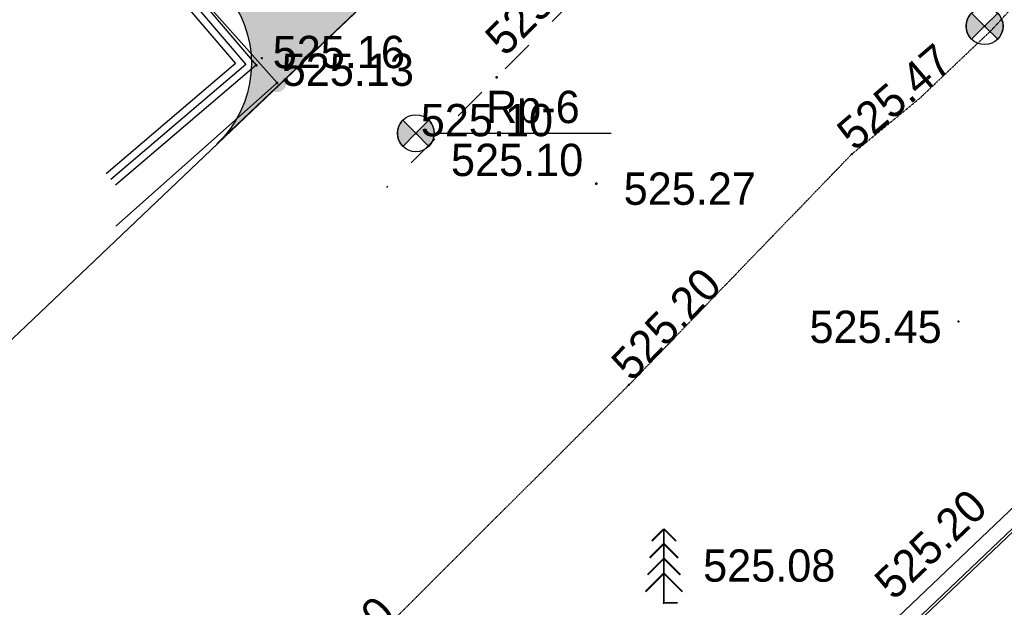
# Model space of a CAD drawing. Header units: millimetres. Extents: x -1128748 to 3035412, y -2195448 to -435774.
# Tile 9 of 159: x 406642 to 433289, y -1689180 to -1673270. Entities that reach past the tile are written whole.
import ezdxf

# ---------------------------------------------------------------- set-up
doc = ezdxf.new("R2010")
doc.units = ezdxf.units.MM
doc.linetypes.add('Д_ТРОТ_ТРУБА', pattern=[3, 1.5, -1.5])
for name, color, linetype in [('(003) Пункты', 7, 'Continuous'), ('(004) Точки рельефа', 7, 'Continuous'), ('(004a) Точки рельефа (отк.)', 7, 'Continuous'), ('(013) Газ', 30, 'ИК_Газопровод -------г--------'), ('(022) Возд. Линии', 7, 'Continuous'), ('(025) Дорога', 7, 'Continuous'), ('(038) Деревья', 7, 'Continuous'), ('(040) Ограда', 7, 'Continuous'), ('V-NODE-TEXT', 11, 'Continuous'), ('Пикет', 7, 'Continuous')]:
    doc.layers.add(name, color=color, linetype=linetype)
doc.layers.add('ВВГ 3х2.5', color=5, linetype='Continuous', lineweight=40)
doc.styles.add('D-431', font='txt')
doc.styles.add('S', font='txtwr', dxfattribs={"oblique": 15})
doc.styles.get("Standard").update_dxf_attribs({"font": 'arial.ttf'})
doc.styles.add('Tahoma', font='tahoma.ttf')
doc.linetypes.add('GAZ_VOZDUSH', pattern='A,1,-2,["~",Standard,S=3,R=0,X=-1.5,Y=-1.5],-1,10', length=14)
doc.linetypes.add('ИК_Газопровод -------г--------', pattern='A,9,-0.6,["Г",Standard,S=1.2,R=0,X=0,Y=-0.6],-1.2', length=10.8)
doc.linetypes.add('ОГРАДА_БЕТ', pattern='A,4,["|",Standard,S=0.8,R=0,X=0,Y=-0.8],4', length=8)
doc.linetypes.add('ОГРАДА_М_1М', pattern='A,2.5,["о",Standard,S=1,R=0,X=0,Y=-0.35],0.5,["0",Standard,S=0.5,R=0,X=-0.3,Y=-0.25],2.5', length=5.5)

# ---------------------------------------------------------------- blocks, each defined once
blk = doc.blocks.new('I00110-flat-6')
h = blk.add_hatch(color=7)
edge = h.paths.add_edge_path()
edge.add_line((0.354, 0.354), (0, 0))
edge.add_line((0, 0), (0.354, -0.354))
edge.add_arc((0, 0), 0.5, 315, 405)
edge = h.paths.add_edge_path()
edge.add_line((-0.354, -0.354), (0, 0))
edge.add_line((0, 0), (-0.354, 0.354))
edge.add_arc((0, 0), 0.5, 135, 225)
at = {"layer": '(003) Пункты'}
blk.add_circle((0, 0), 0.5, dxfattribs=at)
at = {"color": 7}
for points in [[(0, 0), (-0.354, 0.354, 0.414214), (-0.354, -0.354)], [(0, 0), (0.354, -0.354, 0.414214), (0.354, 0.354)]]:
    blk.add_lwpolyline(points, format="xyb", close=True, dxfattribs=at)
blk.add_lwpolyline([(0.008, 0), (0.008, 0)], dxfattribs=at)
at = {"color": 4, "linetype": 'Continuous', "style": 'S', "oblique": 15}
blk.add_attdef('G', (0.692, 0.111), '', height=1, dxfattribs=at)
at = {"color": 4, "style": 'S', "oblique": 15}
blk.add_attdef('Z', (0.738, -1.15), '', height=1, dxfattribs=at)
blk = doc.blocks.new('A$C05d28b1e')
at = {"layer": '(013) Газ', "linetype": 'ByBlock'}
h = blk.add_hatch(color=0, dxfattribs=at)
edge = h.paths.add_edge_path()
edge.add_arc((-79041, -148438), 250, 0, 360)
at = {"layer": '(003) Пункты', "ltscale": 600}
blk.add_line((-74786, -149802), (-70003, -149802), dxfattribs=at)
at = {"layer": '(004) Точки рельефа', "color": 7, "linetype": 'ByBlock', "lineweight": -2}
for p in [(-79606, -147960), (-73097, -148290), (-75278, -149802), (-70398, -151170)]:
    blk.add_point(p, dxfattribs=at)
at = {"layer": '(004a) Точки рельефа (отк.)', "color": 7, "linetype": 'ByBlock', "lineweight": -2}
blk.add_point((-79041, -148438), dxfattribs=at)
at = {"layer": '(013) Газ', "linetype": 'GAZ_VOZDUSH', "ltscale": 600, "flags": 128}
blk.add_lwpolyline([(-77834, -135879), (-84728, -142051), (-79041, -148438), (-83402, -152321)], dxfattribs=at)
at = {"layer": '(025) Дорога', "linetype": 'Д_ТРОТ_ТРУБА', "ltscale": 600, "flags": 128}
blk.add_lwpolyline([(150815, 142076), (135921, 113311), (125552, 93370), (117383, 77821), (104208, 56333), (99627, 49152), (88708, 25275), (72217, 300), (60109, -13961), (40976, -33812), (21855, -53057), (7525, -67385), (-21145, -96032), (-41237, -115998), (-56020, -131074), (-73097, -148290), (-76079, -151266)], dxfattribs=at)
at = {"layer": '(040) Ограда', "ltscale": 600, "flags": 128}
for points in [[(-85020, -141918), (-84870, -141786), (-79606, -147960), (-83411, -151204)], [(-85043, -142200), (-80170, -147915), (-83670, -150900)]]:
    blk.add_lwpolyline(points, dxfattribs=at)
at = {"layer": '(040) Ограда', "linetype": 'ОГРАДА_М_1М', "ltscale": 600, "flags": 128}
blk.add_lwpolyline([(-84890, -142070), (-79888, -147938), (-83541, -151052)], dxfattribs=at)
at = {"layer": '(022) Возд. Линии', "xscale": 1000, "yscale": 1000, "zscale": 1000}
blk.add_blockref('I00110-flat-6', (-75286, -149802), dxfattribs=at)
at = {"layer": '(003) Пункты', "style": 'D-431'}
for s, p in [('Rp-6', (-73387, -149527)), ('525.10', (-74335, -150961))]:
    blk.add_text(s, height=875, dxfattribs=at).set_placement(p)
at = {"layer": '(004) Точки рельефа', "linetype": 'ByBlock', "insert": (-73174, -147444), "char_height": 875, "attachment_point": 4, "rotation": 44.9688, "style": 'D-431'}
blk.add_mtext('525.25', dxfattribs=at)
at = {"layer": '(004) Точки рельефа', "linetype": 'ByBlock', "char_height": 875, "attachment_point": 4, "style": 'D-431'}
for s, insert in [('525.16', (-79160, -147608)), ('525.27', (-69662, -151308))]:
    blk.add_mtext(s, dxfattribs=dict(at, insert=insert))
at = {"layer": '(004a) Точки рельефа (отк.)', "linetype": 'ByBlock', "char_height": 875, "attachment_point": 4, "style": 'D-431'}
for s, insert in [('525.13', (-78916, -148088)), ('525.10', (-75153, -149452))]:
    blk.add_mtext(s, dxfattribs=dict(at, insert=insert))
blk = doc.blocks.new('ell')
at = {"const_width": 0.05}
for points in [[(0, 2), (-0.329, 1.671)], [(0, 0), (0, 2)], [(0, 2), (0.329, 1.671)], [(0, 1.6), (-0.386, 1.214)], [(0, 1.6), (0.386, 1.214)], [(0, 1.2), (-0.443, 0.757)], [(0, 1.2), (0.443, 0.757)], [(0, 0.8), (-0.5, 0.3)], [(0, 0.8), (0.5, 0.3)], [(0, 0), (0.375, 0)]]:
    blk.add_lwpolyline(points, dxfattribs=at)
blk = doc.blocks.new('asdaw1234141')
at = {"layer": '(013) Газ', "linetype": 'ByBlock'}
h = blk.add_hatch(color=0, dxfattribs=at)
edge = h.paths.add_edge_path()
edge.add_arc((-63376, -86269), 250, 0, 360)
at = {"layer": '(003) Пункты', "ltscale": 600}
blk.add_line((-59121, -87633), (-54338, -87633), dxfattribs=at)
at = {"layer": '(004) Точки рельефа', "color": 7, "linetype": 'ByBlock', "lineweight": -2}
for p in [(-63941, -85791), (-57432, -86121), (-59613, -87633), (-54733, -89001)]:
    blk.add_point(p, dxfattribs=at)
at = {"layer": '(004a) Точки рельефа (отк.)', "color": 7, "linetype": 'ByBlock', "lineweight": -2}
blk.add_point((-63376, -86269), dxfattribs=at)
at = {"layer": '(013) Газ', "linetype": 'GAZ_VOZDUSH', "ltscale": 600, "flags": 128}
for points in [[(18190, -35262), (9748, -44491), (-36618, -92749), (-37103, -92367), (-57221, -111523)], [(-62169, -73710), (-69063, -79882), (-63376, -86269), (-67737, -90152)]]:
    blk.add_lwpolyline(points, dxfattribs=at)
at = {"layer": '(025) Дорога', "linetype": 'Д_ТРОТ_ТРУБА', "elevation": 524612}
blk.add_lwpolyline([(-64493, -105070), (-53854, -94447), (-47824, -88199), (-45983, -86685), (-44042, -84841), (-41326, -81884), (-39588, -79458), (-31164, -70747), (-21589, -60944), (-12051, -51459), (-2009, -41732), (6767, -33428), (12566, -27815), (14277, -26160)], dxfattribs=at)
at = {"layer": '(040) Ограда', "ltscale": 600, "flags": 128}
for points in [[(-69355, -79749), (-69205, -79617), (-63941, -85791), (-67746, -89035)], [(-69378, -80031), (-64505, -85746), (-68005, -88731)]]:
    blk.add_lwpolyline(points, dxfattribs=at)
at = {"layer": '(040) Ограда', "linetype": 'ОГРАДА_М_1М', "ltscale": 600, "flags": 128}
blk.add_lwpolyline([(-69225, -79901), (-64223, -85769), (-67876, -88883)], dxfattribs=at)
at = {"layer": '(040) Ограда', "linetype": 'ОГРАДА_БЕТ', "elevation": 524372}
blk.add_lwpolyline([(-57303, -110837), (-46575, -100737), (-37378, -91968)], dxfattribs=at)
at = {"layer": '(040) Ограда', "elevation": 524372}
blk.add_lwpolyline([(-57028, -111128), (-46299, -101027), (-37063, -92221)], dxfattribs=at)
at = {"layer": 'Пикет', "color": 7, "linetype": 'ByBlock', "lineweight": -2, "transparency": 16777216}
for p in [(-44220, -84733, 525678), (-63786, -85597, 525304), (-47824, -88199, 525466), (-44934, -92728, 525453), (-53854, -94447, 525198), (-52908, -100345, 525081)]:
    blk.add_point(p, dxfattribs=at)
at = {"layer": '(022) Возд. Линии', "xscale": 1000, "yscale": 1000, "zscale": 1000}
for p in [(-44228, -84733), (-59621, -87633)]:
    blk.add_blockref('I00110-flat-6', p, dxfattribs=at)
at = {"layer": '(038) Деревья', "linetype": 'Continuous', "xscale": 1000, "yscale": 1000, "zscale": 1000}
blk.add_blockref('ell', (-52908, -100345, 524788), dxfattribs=at)
at = {"layer": '(003) Пункты', "style": 'D-431'}
for s, p in [('Rp-6', (-57722, -87358)), ('525.10', (-58670, -88792))]:
    blk.add_text(s, height=875, dxfattribs=at).set_placement(p)
at = {"layer": '(004) Точки рельефа', "linetype": 'ByBlock', "insert": (-57509, -85275), "char_height": 875, "attachment_point": 4, "rotation": 44.9688, "style": 'D-431'}
blk.add_mtext('525.25', dxfattribs=at)
at = {"layer": '(004) Точки рельефа', "linetype": 'ByBlock', "insert": (-53997, -89139), "char_height": 875, "attachment_point": 4, "style": 'D-431'}
blk.add_mtext('525.27', dxfattribs=at)
at = {"layer": '(004a) Точки рельефа (отк.)', "linetype": 'ByBlock', "insert": (-63251, -85919), "char_height": 875, "attachment_point": 4, "style": 'D-431'}
blk.add_mtext('525.13', dxfattribs=at)
at = {"color": 4, "oblique": 15}
for p in [(7915, -43169, 526510), (-14957, -65237, 525926), (-30354, -80716, 525694), (-52139, -102428, 524466)]:
    blk.add_attdef('Z', p, '', height=1000, rotation=4.8022, dxfattribs=at)
at = {"layer": 'V-NODE-TEXT', "color": 7, "linetype": 'ByBlock', "char_height": 875, "attachment_point": 4, "style": 'D-431'}
for s, insert, rotation in [('{\\fD431|b0|i0|c0|p34;525.47}', (-48020, -87814, 525466), 40.5456), ('{\\fD431|b0|i0|c0|p34;525.20}', (-54086, -94084, 525198), 46.0204), ('{\\fD431|b0|i0|c0|p34;525.20}', (-46982, -99993, 525204), 43.6573), ('{\\fD431|b0|i0|c0|p34;524.90}', (-62951, -102937, 524905), 44.9553)]:
    blk.add_mtext(s, dxfattribs=dict(at, insert=insert, rotation=rotation))
for s, insert in [('{\\fD431|b0|i0|c0|p34;525.45}', (-48968, -92880, 525453)), ('{\\fD431|b0|i0|c0|p34;525.08}', (-51847, -99342, 525081))]:
    blk.add_mtext(s, dxfattribs=dict(at, insert=insert))

msp = doc.modelspace()

# ---------------------------------------------------------------- hatches: boundary and pattern name
at = {"true_color": 0x939598}
h = msp.add_hatch(color=252, dxfattribs=at)
h.dxf.hatch_style = 1
edge = h.paths.add_edge_path(flags=16)
edge.add_line((333609.865, -1523030.191), (320952.877, -1530721.697))
edge.add_arc((319394.92, -1528157.955), 3000, 211.2865698, 301.2865698, ccw=False)
edge.add_line((316831.179, -1529715.912), (302893.165, -1506779.797))
edge.add_arc((305456.907, -1505221.841), 3000, 121.2865698, 211.2865698, ccw=False)
edge.add_line((303898.95, -1502658.099), (317436.299, -1494431.607))
edge.add_arc((318994.256, -1496995.349), 3000, 29.0884551, 121.2865698, ccw=False)
edge.add_line((321615.866, -1495536.871), (329290.223, -1509331.509))
edge.add_line((329290.223, -1509331.509), (330263.257, -1511080.536))
edge.add_line((330263.257, -1511080.536), (332209.326, -1514578.591))
edge.add_line((332209.326, -1514578.591), (333182.361, -1516327.618))
edge.add_line((333182.361, -1516327.618), (334673.519, -1519007.971))
edge.add_arc((332051.908, -1520466.449), 3000, -58.7134302, 29.0884551, ccw=False)
edge = h.paths.add_edge_path(flags=16)
edge.add_line((392954.619, -1533841.388), (401060.663, -1548912.469))
edge.add_arc((398418.58, -1550333.524), 3000, -61.7262295, 28.2737705, ccw=False)
edge.add_line((399839.635, -1552975.607), (372116.363, -1567886.684))
edge.add_arc((370695.308, -1565244.601), 3000, 209.0884551, 298.2737705, ccw=False)
edge.add_line((368073.698, -1566703.079), (360564.51, -1553205.333))
edge.add_arc((363186.121, -1551746.855), 3000, 121.2865699, 209.0884551, ccw=False)
edge.add_line((361628.165, -1549183.113), (388754.58, -1532698.702))
edge.add_arc((390312.536, -1535262.444), 3000, 28.2737705, 121.2865699, ccw=False)
edge = h.paths.add_edge_path(flags=16)
edge.add_line((429361.578, -1533771.174), (423970.567, -1524291.837))
edge.add_line((423970.567, -1524291.837), (420028.52, -1517360.299))
edge.add_arc((422636.296, -1515877.226), 3000, 120.0993966, 209.6273998, ccw=False)
edge.add_line((421131.791, -1513281.756), (444558.56, -1499702.063))
edge.add_arc((446063.065, -1502297.533), 3000, 29.8780372, 120.0993966, ccw=False)
edge.add_line((448664.328, -1500803.067), (451530.949, -1505792.699))
edge.add_line((451530.949, -1505792.699), (454101.79, -1510267.497))
edge.add_line((454101.79, -1510267.497), (456027.881, -1513620.044))
edge.add_arc((453426.617, -1515114.51), 3000, -59.0363428, 29.8780372, ccw=False)
edge.add_line((454970.1, -1517686.992), (443416.295, -1524619.247))
edge.add_arc((444959.778, -1527191.729), 3000, 120.9636572, 150.6005223)
edge.add_line((442346.123, -1525719.041), (439220.3, -1531266.602))
edge.add_arc((436606.645, -1529793.914), 3000, 298.2737705, 330.6005223, ccw=False)
edge.add_line((438027.701, -1532435.997), (433390.409, -1534930.184))
edge.add_arc((431969.354, -1532288.101), 3000, 209.6273998, 298.2737705, ccw=False)
edge = h.paths.add_edge_path(flags=16)
edge.add_line((414849.776, -1441945.561), (419859.817, -1450666.023))
edge.add_line((419859.817, -1450666.023), (423344.093, -1456730.744))
edge.add_line((423344.093, -1456730.744), (427801.452, -1464489.209))
edge.add_arc((425200.189, -1465983.675), 3000, -59.4103655, 29.8780372, ccw=False)
edge.add_line((426726.846, -1468566.177), (418113.229, -1473658.153))
edge.add_line((418113.229, -1473658.153), (414040.493, -1476065.768))
edge.add_line((414040.493, -1476065.768), (403679.828, -1482190.519))
edge.add_line((403679.828, -1482190.519), (405757.257, -1485609.094))
edge.add_line((405757.257, -1485609.094), (414900.067, -1480204.283))
edge.add_arc((416426.726, -1482786.785), 3000, 30.6036259, 120.5896611, ccw=False)
edge.add_line((419008.855, -1481259.497), (421476.281, -1485432.246))
edge.add_line((421476.281, -1485432.246), (424894.351, -1483355.125))
edge.add_line((424894.351, -1483355.125), (422452.564, -1479224.585))
edge.add_arc((425035.067, -1477697.928), 3000, 120.5896345, 210.5896345, ccw=False)
edge.add_line((423508.41, -1475115.425), (428655.47, -1472072.719))
edge.add_arc((430182.127, -1474655.222), 3000, 29.8780372, 120.5896345, ccw=False)
edge.add_line((432783.39, -1473160.755), (439000.021, -1483981.404))
edge.add_line((439000.021, -1483981.404), (433315.488, -1487247.257))
edge.add_line((433315.488, -1487247.257), (435393.391, -1490666.613))
edge.add_line((435393.391, -1490666.613), (440992.643, -1487449.755))
edge.add_line((440992.643, -1487449.755), (443682.737, -1492132.125))
edge.add_arc((441081.473, -1493626.591), 3000, -59.9006034, 29.8780372, ccw=False)
edge.add_line((442585.978, -1496222.061), (414062.909, -1512755.904))
edge.add_line((414062.909, -1512755.904), (417717.297, -1518769.491))
edge.add_line((417717.297, -1518769.491), (416592.211, -1519409.34))
edge.add_line((416592.211, -1519409.34), (425767.728, -1535543.201))
edge.add_arc((423159.952, -1537026.274), 3000, -61.7262295, 29.6273998, ccw=False)
edge.add_line((424581.008, -1539668.357), (408646.578, -1548238.756))
edge.add_arc((407225.523, -1545596.673), 3000, 208.2737705, 298.2737705, ccw=False)
edge.add_line((404583.44, -1547017.729), (396060.621, -1531171.763))
edge.add_arc((398702.704, -1529750.708), 3000, 120.0993966, 208.2737705, ccw=False)
edge.add_line((397198.199, -1527155.238), (399699.124, -1525705.537))
edge.add_line((399699.124, -1525705.537), (397773.757, -1522537.193))
edge.add_line((397773.757, -1522537.193), (373311.954, -1537402.35))
edge.add_line((373311.954, -1537402.35), (359878.905, -1545565.46))
edge.add_arc((358320.948, -1543001.718), 3000, 209.0884783, 301.2865699, ccw=False)
edge.add_line((355699.338, -1544460.197), (344506.067, -1524340.319))
edge.add_arc((347127.678, -1522881.841), 3000, 120.5896345, 209.0884551, ccw=False)
edge.add_line((345601.02, -1520299.339), (356224.229, -1514019.384))
edge.add_arc((357559.231, -1516705.975), 3000, 30.5896584, 116.4233669, ccw=False)
edge.add_line((360141.732, -1515179.317), (363371.958, -1520643.587))
edge.add_line((363371.958, -1520643.587), (366868.252, -1518616.905))
edge.add_line((366868.252, -1518616.905), (363604.935, -1513176.892))
edge.add_arc((366167.572, -1511617.118), 3000, 120.5896345, 211.3271807, ccw=False)
edge.add_line((364640.915, -1509034.616), (376958.059, -1501762.494))
edge.add_line((376958.059, -1501762.494), (374880.63, -1498343.919))
edge.add_line((374880.63, -1498343.919), (362470.052, -1505680.484))
edge.add_line((362470.052, -1505680.484), (350323.165, -1512861.167))
edge.add_line((350323.165, -1512861.167), (343791.072, -1516722.641))
edge.add_arc((342264.415, -1514140.139), 3000, 209.0884551, 300.5896345, ccw=False)
edge.add_line((339642.805, -1515598.617), (326930.742, -1492748.714))
edge.add_arc((329552.352, -1491290.236), 3000, 120.054821, 209.0884551, ccw=False)
edge.add_line((328049.867, -1488693.596), (344952.048, -1478913.542))
edge.add_line((344952.048, -1478913.542), (365557.09, -1466990.914))
edge.add_arc((367059.576, -1469587.554), 3000, 31.2865699, 120.054821, ccw=False)
edge.add_line((369623.317, -1468029.598), (372895.122, -1473413.614))
edge.add_line((372895.122, -1473413.614), (381868.218, -1467960.766))
edge.add_line((381868.218, -1467960.766), (378780.654, -1462879.932))
edge.add_arc((381344.395, -1461321.976), 3000, 120.054821, 211.2865699, ccw=False)
edge.add_line((379841.91, -1458725.336), (407031.337, -1442992.807))
edge.add_line((407031.337, -1442992.807), (410746.028, -1440843.388))
edge.add_arc((412248.513, -1443440.028), 3000, 29.8780372, 120.054821, ccw=False)
edge = h.paths.add_edge_path(flags=16)
edge.add_line((411903.706, -1631004.139), (400287.347, -1640543.791))
edge.add_arc((398383.41, -1638225.381), 3000, 216.0466202, 309.3937167, ccw=False)
edge.add_line((395957.794, -1639990.711), (392421.101, -1635131.191))
edge.add_arc((394846.717, -1633365.861), 3000, 129.3937167, 216.0466202, ccw=False)
edge.add_line((392942.779, -1631047.451), (404287.957, -1621730.501))
edge.add_arc((406191.894, -1624048.91), 3000, 39.3937167, 129.3937167, ccw=False)
edge.add_line((408510.304, -1622144.973), (412318.178, -1626781.792))
edge.add_arc((409999.769, -1628685.729), 3000, -50.6062833, 39.3937167, ccw=False)
edge = h.paths.add_edge_path()
edge.add_arc((453426.617, -1515114.51), 7000, 300.9636572, 389.8780372)
edge.add_line((459496.232, -1511627.422), (450624.729, -1496185.713))
edge.add_line((450624.729, -1496185.713), (421694.146, -1445829.228))
edge.add_arc((424295.409, -1444334.762), 3000, 119.8780372, 209.8780372, ccw=False)
edge.add_line((422800.943, -1441733.499), (426984.385, -1439330.046))
edge.add_line((426984.385, -1439330.046), (424948.686, -1435886.444))
edge.add_line((424948.686, -1435886.444), (420345.634, -1438530.969))
edge.add_arc((418851.168, -1435929.705), 3000, 228.6798708, 299.8780372, ccw=False)
edge.add_arc((412248.513, -1443440.028), 7000, 48.6798708, 120.054821)
edge.add_line((408742.714, -1437381.201), (321651.406, -1487774.559))
edge.add_line((321651.406, -1487774.559), (301269.483, -1500160.42))
edge.add_line((301269.483, -1500160.42), (296526.561, -1503042.639))
edge.add_line((296526.561, -1503042.639), (313131.145, -1530366.809))
edge.add_line((313131.145, -1530366.809), (313580.487, -1531106.237))
edge.add_arc((319562.551, -1527471.006), 7000, 211.2865698, 301.2865698)
edge.add_line((323197.783, -1533453.07), (335115.866, -1526210.587))
edge.add_arc((336673.823, -1528774.329), 3000, 29.0884551, 121.2865698, ccw=False)
edge.add_line((339295.433, -1527315.851), (341013.788, -1530404.589))
edge.add_arc((338392.177, -1531863.067), 3000, -60.9115449, 29.0884551, ccw=False)
edge.add_line((339850.655, -1534484.678), (337229.045, -1535943.155))
edge.add_line((337229.045, -1535943.155), (354730.78, -1567402.483))
edge.add_line((354730.78, -1567402.483), (356669.946, -1566323.668))
edge.add_arc((358128.424, -1568945.279), 3000, 15.9491425, 119.0884551, ccw=False)
edge.add_line((361012.942, -1568120.927), (366648.638, -1587865.434))
edge.add_line((366648.638, -1587865.434), (387083.998, -1637994.247))
edge.add_line((387083.998, -1637994.247), (412339.419, -1672695.939))
edge.add_arc((409913.804, -1674461.269), 3000, -46.4179769, 36.0466202, ccw=False)
edge.add_line((411981.981, -1676634.434), (420750.393, -1668289.632))
edge.add_arc((418682.186, -1666116.497), 3000, 216.0466202, 313.5828329, ccw=False)
edge.add_line((416256.57, -1667881.827), (401852.283, -1648089.912))
edge.add_arc((404277.898, -1646324.582), 3000, 129.3937167, 216.0466202, ccw=False)
edge.add_line((402373.961, -1644006.172), (443810.407, -1609984.873))
edge.add_line((443810.407, -1609984.873), (445076.126, -1611526.642))
edge.add_line((445076.126, -1611526.642), (448173.342, -1608990.742))
edge.add_line((448173.342, -1608990.742), (430399.232, -1587347.347))
edge.add_line((430399.232, -1587347.347), (400259.909, -1612098.532))
edge.add_line((400259.909, -1612098.532), (402163.846, -1614416.941))
edge.add_arc((399845.437, -1616320.879), 3000, -50.6062833, 39.3937167, ccw=False)
edge.add_line((401749.374, -1618639.288), (392850.789, -1625947.034))
edge.add_arc((390946.852, -1623628.624), 3000, 202.178608, 309.3937167, ccw=False)
edge.add_line((388168.817, -1624761.109), (372219.29, -1585636.236))
edge.add_arc((374997.325, -1584503.751), 3000, 165.4416731, 202.178608, ccw=False)
edge.add_line((372093.648, -1583749.654), (375178.255, -1571872.256))
edge.add_arc((378081.932, -1572626.352), 3000, 118.2737705, 165.4416731, ccw=False)
edge.add_line((376660.877, -1569984.27), (439411.931, -1536233.354))
edge.add_arc((435148.765, -1528307.106), 9000, 298.2737705, 330.6005223)
edge.add_line((442989.73, -1532725.168), (445311.52, -1528604.567))
edge.add_arc((447925.175, -1530077.255), 3000, 120.9636572, 150.6005223, ccw=False)
edge.add_line((446381.692, -1527504.773), (457028.077, -1521116.967))

# ---------------------------------------------------------------- linework, layer by layer
for points in [[(405892.005, -1682430.196), (545384.166, -1549677.039)], [(405892.005, -1682430.196), (435357.285, -1654388.414)]]:
    msp.add_lwpolyline(points)
for points in [[(361012.942, -1568120.927), (366648.638, -1587865.434), (387083.998, -1637994.247), (412339.419, -1672695.939, -0.376197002), (411981.981, -1676634.434), (420750.393, -1668289.632, -0.453284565), (416256.57, -1667881.827), (401852.283, -1648089.912, -0.39720505), (402373.961, -1644006.172), (443810.407, -1609984.873), (445076.126, -1611526.642), (448173.09, -1608990.948), (446904.052, -1607445.136), (430399.232, -1587347.347), (400259.909, -1612098.532), (402163.846, -1614416.941, -0.414213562), (401749.374, -1618639.288), (392850.789, -1625947.034, -0.505219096), (388168.817, -1624761.109), (372219.29, -1585636.236, -0.161682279), (372093.648, -1583749.654), (375178.255, -1571872.256, -0.208764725)], [(361012.942, -1568120.927), (366648.638, -1587865.434), (387083.998, -1637994.247), (412339.419, -1672695.939, -0.376197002), (411981.981, -1676634.434), (420750.393, -1668289.632, -0.453284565), (416256.57, -1667881.827), (401852.283, -1648089.912, -0.39720505), (402373.961, -1644006.172), (443810.407, -1609984.873), (445076.126, -1611526.642), (448173.342, -1608990.742), (430399.232, -1587347.347), (400259.909, -1612098.532), (402163.846, -1614416.941, -0.414213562), (401749.374, -1618639.288), (392850.789, -1625947.034, -0.505219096), (388168.817, -1624761.109), (372219.29, -1585636.236, -0.161682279), (372093.648, -1583749.654), (375178.255, -1571872.256, -0.208764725)]]:
    msp.add_lwpolyline(points, format="xyb")

# ---------------------------------------------------------------- texts
at = {"ltscale": 100, "insert": (223343.873, -1683417.591), "char_height": 1500, "width": 60000, "attachment_point": 5, "style": 'Tahoma'}
msp.add_mtext('\\pi515.025;{\\fArial Narrow|b0|i0|c204|p34;Строительство Хосписа на 50 мест по ул. Корамурт, на территории махалли "Маърифат" в Кибрайском районе Ташкентской области}', dxfattribs=at)

# ---------------------------------------------------------------- next in the draw order: block references
at = {"color": 5, "lineweight": 50}
msp.add_blockref('A$C05d28b1e', (492649.328, -1526543.495), dxfattribs=at)

# ---------------------------------------------------------------- next in the draw order: block references
at = {"layer": 'ВВГ 3х2.5', "color": 1, "lineweight": 40}
msp.add_blockref('asdaw1234141', (476984.328, -1588712.495), dxfattribs=at)

doc.saveas('drawing.dxf')
